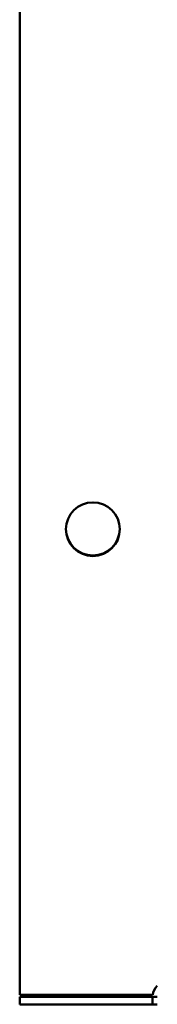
# Model space of a CAD drawing. Header units: millimetres. Extents: x 1115 to 1510, y 643 to 1214.
# Tile 1 of 5: x 1330 to 1353, y 643 to 811. Entities that reach past the tile are written whole.
import ezdxf

# ---------------------------------------------------------------- set-up
doc = ezdxf.new("R2010")
doc.units = ezdxf.units.MM
doc.header["$LTSCALE"] = 6.25
doc.layers.add('Widoczne (ISO)', color=7, linetype='Continuous', lineweight=50)

msp = doc.modelspace()

# ---------------------------------------------------------------- linework, layer by layer
at = {"layer": 'Widoczne (ISO)'}
for p, q in [((1329.75, 644.22), (1329.75, 1212.02)), ((1352.46, 644.22), (1329.75, 644.22)), ((1352.46, 643.93), (1329.75, 643.93)), ((1329.75, 642.62), (1329.75, 643.93)), ((1353.25, 643.93), (1352.46, 643.93)), ((1352.46, 642.62), (1352.46, 643.93)), ((1352.46, 642.62), (1329.75, 642.62)), ((1353.25, 642.62), (1352.46, 642.62))]:
    msp.add_line(p, q, dxfattribs=at)
msp.add_circle((1342.25, 724.02), 4.6, dxfattribs=at)
for centre, radius, start, end in [((1342.25, 724.12), 4.6, 180.6228, 359.3772), ((1354.95, 643.93), 2.5, 132.7331, 173.1896)]:
    msp.add_arc(centre, radius, start, end, dxfattribs=at)

doc.saveas('drawing.dxf')
